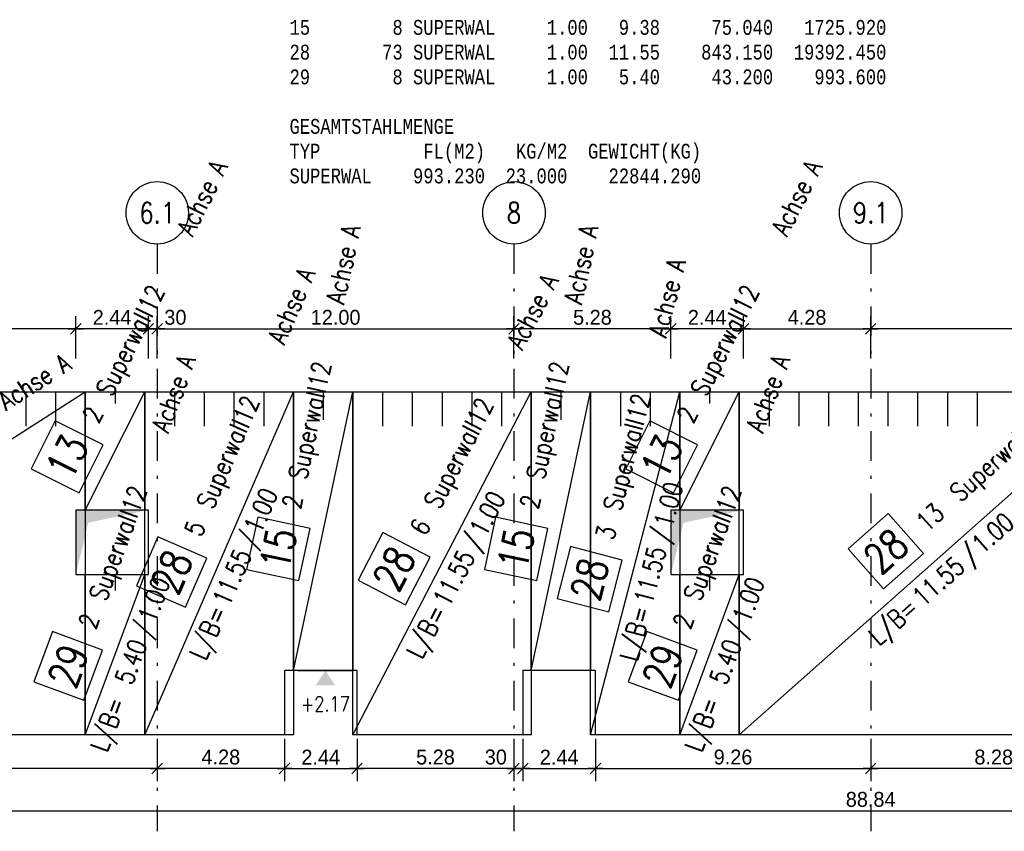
# Model space of a CAD drawing. Extents: x 0 to 238, y 0 to 168.
# Tile 26 of 31: x 147 to 180, y 113 to 141. Entities that reach past the tile are written whole.
import ezdxf
from ezdxf.enums import TextEntityAlignment as Align

# ---------------------------------------------------------------- set-up
doc = ezdxf.new("R2010")
doc.units = 0
doc.header["$LTSCALE"] = 2
doc.header["$MEASUREMENT"] = 0
doc.linetypes.add('AUSGEZOGEN', pattern=[0])
doc.linetypes.add('STRICHPUNKT', pattern=[1, 0.5, -0.25, 0, -0.25])
doc.layers.get('0').update_dxf_attribs({"linetype": 'CONTINUOUS'})
doc.layers.get('DEFPOINTS').update_dxf_attribs({"linetype": 'AUSGEZOGEN'})
for name, color, linetype in [('T__ACHS', 1, 'CONTINUOUS'), ('T__KONS', 3, 'CONTINUOUS'), ('T__M013', 7, 'CONTINUOUS'), ('T__M015', 7, 'CONTINUOUS'), ('T__M028', 7, 'CONTINUOUS'), ('T__M029', 7, 'CONTINUOUS'), ('T__TXTL', 1, 'CONTINUOUS'), ('T__VERM', 2, 'CONTINUOUS'), ('TA_', 2, 'CONTINUOUS')]:
    doc.layers.add(name, color=color, linetype=linetype)
doc.styles.add('MONOTXT8', font='monotxtd', dxfattribs={"width": 0.8})
doc.styles.add('SIMPLEX8', font='simplexd', dxfattribs={"width": 0.8})
doc.dimstyles.new('SOFIBEMLI', dxfattribs={"dimtxt": 0.5, "dimasz": 0.05, "dimexe": 0.18, "dimexo": 0.0625, "dimgap": 0.135, "dimtad": 1, "dimdec": 0, "dimrnd": 0.001, "dimzin": 0, "dimdsep": 46, "dimtxsty": 'Standard', "dimblk1": 'SOFI-VERLI', "dimblk2": 'SOFI-VERRE', "dimsah": 1, "dimcen": 0.5, "dimse1": 1, "dimse2": 1, "dimclrd": 1, "dimclrt": 2, "dimadec": 0, "dimazin": 0, "dimtfac": 1, "dimtdec": 4, "dimtmove": 0, "dimatfit": 3, "dimldrblk": 'SOFI-VERLI', "dimfxl": 0, "dimtolj": 1, "dimtzin": 0, "dimarcsym": 0})
doc.dimstyles.new('SOFIBEMRE', dxfattribs={"dimtxt": 0.5, "dimasz": 0.05, "dimexe": 0.18, "dimexo": 0.0625, "dimgap": 0.135, "dimtad": 1, "dimdec": 0, "dimrnd": 0.001, "dimzin": 0, "dimdsep": 46, "dimtxsty": 'Standard', "dimblk1": 'SOFI-VERRE', "dimblk2": 'SOFI-VERLI', "dimsah": 1, "dimcen": 0.5, "dimse1": 1, "dimse2": 1, "dimclrd": 1, "dimclrt": 2, "dimadec": 0, "dimazin": 0, "dimtfac": 1, "dimtdec": 4, "dimtmove": 0, "dimatfit": 3, "dimldrblk": 'SOFI-VERRE', "dimfxl": 0, "dimtolj": 1, "dimtzin": 0, "dimarcsym": 0})

# ---------------------------------------------------------------- blocks, each defined once
blk = doc.blocks.new('SOFI-KOTELU')
at = {"color": 0, "linetype": 'Continuous'}
blk.add_line((0, 1.85), (0, -1.85), dxfattribs=at)
blk.add_solid([(0, 0), (-1, 0.65), (-1, -0.65)], dxfattribs=at)
at = {"color": 2, "linetype": 'Continuous', "style": 'SIMPLEX8', "width": 0.8}
blk.add_attdef('KOTE', text='', height=1, rotation=90.00021, dxfattribs=at).set_placement((-2.25, 0), align=Align.MIDDLE)
blk = doc.blocks.new('SOFI-VERLI')
at = {"color": 0, "linetype": 'ByBlock'}
for p, q in [((0, 20), (0, -8.5)), ((-5, 0), (5, 0)), ((3.535, 3.535), (-3.535, -3.535))]:
    blk.add_line(p, q, dxfattribs=at)
blk = doc.blocks.new('SOFI-VERRE')
at = {"color": 0, "linetype": 'ByBlock'}
for p, q in [((0, -20), (0, 8.5)), ((-5, 0), (5, 0)), ((3.535, 3.535), (-3.535, -3.535))]:
    blk.add_line(p, q, dxfattribs=at)
blk = doc.blocks.new('*D119')
at = {"color": 1, "linetype": 'ByBlock'}
blk.add_line((151.779, 115.479), (139.879, 115.479), dxfattribs=at)
at = {"layer": 'DEFPOINTS', "color": 0, "linetype": 'ByBlock'}
for p in [(139.829, 118.345), (151.829, 118.345), (139.829, 115.479)]:
    blk.add_point(p, dxfattribs=at)
at = {"color": 1, "linetype": 'ByBlock', "xscale": 0.05, "yscale": 0.05, "zscale": 0.05, "rotation": 180}
blk.add_blockref('SOFI-VERRE', (139.829, 115.479), dxfattribs=at)
at = {"color": 1, "linetype": 'ByBlock', "xscale": 0.05, "yscale": 0.05, "zscale": 0.05}
blk.add_blockref('SOFI-VERLI', (151.829, 115.479), dxfattribs=at)
at = {"color": 2, "linetype": 'ByBlock', "insert": (145.829, 115.864), "char_height": 0.5, "attachment_point": 5}
blk.add_mtext('\\A1;12.00', dxfattribs=at)
blk = doc.blocks.new('*D120')
at = {"color": 1, "linetype": 'ByBlock'}
blk.add_line((156.059, 115.479), (151.879, 115.479), dxfattribs=at)
at = {"layer": 'DEFPOINTS', "color": 0, "linetype": 'ByBlock'}
for p in [(151.829, 118.345), (156.109, 118.345), (151.829, 115.479)]:
    blk.add_point(p, dxfattribs=at)
at = {"color": 1, "linetype": 'ByBlock', "xscale": 0.05, "yscale": 0.05, "zscale": 0.05, "rotation": 180}
blk.add_blockref('SOFI-VERRE', (151.829, 115.479), dxfattribs=at)
at = {"color": 1, "linetype": 'ByBlock', "xscale": 0.05, "yscale": 0.05, "zscale": 0.05}
blk.add_blockref('SOFI-VERLI', (156.109, 115.479), dxfattribs=at)
at = {"color": 2, "linetype": 'ByBlock', "insert": (153.969, 115.864), "char_height": 0.5, "attachment_point": 5}
blk.add_mtext('\\A1;4.28', dxfattribs=at)
blk = doc.blocks.new('*D121')
at = {"color": 1, "linetype": 'ByBlock'}
blk.add_line((156.159, 115.479), (158.499, 115.479), dxfattribs=at)
at = {"layer": 'DEFPOINTS', "color": 0, "linetype": 'ByBlock'}
for p in [(156.109, 118.345), (158.549, 118.345), (158.549, 115.479)]:
    blk.add_point(p, dxfattribs=at)
at = {"color": 1, "linetype": 'ByBlock', "xscale": 0.05, "yscale": 0.05, "zscale": 0.05, "rotation": 180}
blk.add_blockref('SOFI-VERRE', (156.109, 115.479), dxfattribs=at)
at = {"color": 1, "linetype": 'ByBlock', "xscale": 0.05, "yscale": 0.05, "zscale": 0.05}
blk.add_blockref('SOFI-VERLI', (158.549, 115.479), dxfattribs=at)
at = {"color": 2, "linetype": 'ByBlock', "insert": (157.329, 115.864), "char_height": 0.5, "attachment_point": 5}
blk.add_mtext('\\A1;2.44', dxfattribs=at)
blk = doc.blocks.new('*D122')
at = {"color": 1, "linetype": 'ByBlock'}
blk.add_line((163.779, 115.479), (158.599, 115.479), dxfattribs=at)
at = {"layer": 'DEFPOINTS', "color": 0, "linetype": 'ByBlock'}
for p in [(158.549, 118.345), (163.829, 118.345), (158.549, 115.479)]:
    blk.add_point(p, dxfattribs=at)
at = {"color": 1, "linetype": 'ByBlock', "xscale": 0.05, "yscale": 0.05, "zscale": 0.05, "rotation": 180}
blk.add_blockref('SOFI-VERRE', (158.549, 115.479), dxfattribs=at)
at = {"color": 1, "linetype": 'ByBlock', "xscale": 0.05, "yscale": 0.05, "zscale": 0.05}
blk.add_blockref('SOFI-VERLI', (163.829, 115.479), dxfattribs=at)
at = {"color": 2, "linetype": 'ByBlock', "insert": (161.189, 115.864), "char_height": 0.5, "attachment_point": 5}
blk.add_mtext('\\A1;5.28', dxfattribs=at)
blk = doc.blocks.new('*D123')
at = {"color": 1, "linetype": 'ByBlock'}
for p, q in [((163.779, 115.479), (162.709, 115.479)), ((164.129, 115.479), (163.829, 115.479)), ((164.179, 115.479), (164.229, 115.479))]:
    blk.add_line(p, q, dxfattribs=at)
at = {"layer": 'DEFPOINTS', "color": 0, "linetype": 'ByBlock'}
for p in [(163.829, 118.345), (164.129, 118.345), (163.829, 115.479)]:
    blk.add_point(p, dxfattribs=at)
at = {"color": 1, "linetype": 'ByBlock', "xscale": 0.05, "yscale": 0.05, "zscale": 0.05}
blk.add_blockref('SOFI-VERLI', (163.829, 115.479), dxfattribs=at)
at = {"color": 1, "linetype": 'ByBlock', "xscale": 0.05, "yscale": 0.05, "zscale": 0.05, "rotation": 180}
blk.add_blockref('SOFI-VERRE', (164.129, 115.479), dxfattribs=at)
at = {"color": 2, "linetype": 'ByBlock', "insert": (163.219, 115.864), "char_height": 0.5, "attachment_point": 5}
blk.add_mtext('\\A1;30', dxfattribs=at)
blk = doc.blocks.new('*D124')
at = {"color": 1, "linetype": 'ByBlock'}
blk.add_line((164.179, 115.479), (166.519, 115.479), dxfattribs=at)
at = {"layer": 'DEFPOINTS', "color": 0, "linetype": 'ByBlock'}
for p in [(164.129, 118.345), (166.569, 118.345), (166.569, 115.479)]:
    blk.add_point(p, dxfattribs=at)
at = {"color": 1, "linetype": 'ByBlock', "xscale": 0.05, "yscale": 0.05, "zscale": 0.05, "rotation": 180}
blk.add_blockref('SOFI-VERRE', (164.129, 115.479), dxfattribs=at)
at = {"color": 1, "linetype": 'ByBlock', "xscale": 0.05, "yscale": 0.05, "zscale": 0.05}
blk.add_blockref('SOFI-VERLI', (166.569, 115.479), dxfattribs=at)
at = {"color": 2, "linetype": 'ByBlock', "insert": (165.349, 115.864), "char_height": 0.5, "attachment_point": 5}
blk.add_mtext('\\A1;2.44', dxfattribs=at)
blk = doc.blocks.new('*D125')
at = {"color": 1, "linetype": 'ByBlock'}
blk.add_line((166.619, 115.479), (175.779, 115.479), dxfattribs=at)
at = {"layer": 'DEFPOINTS', "color": 0, "linetype": 'ByBlock'}
for p in [(166.569, 118.345), (175.829, 118.345), (175.829, 115.479)]:
    blk.add_point(p, dxfattribs=at)
at = {"color": 1, "linetype": 'ByBlock', "xscale": 0.05, "yscale": 0.05, "zscale": 0.05, "rotation": 180}
blk.add_blockref('SOFI-VERRE', (166.569, 115.479), dxfattribs=at)
at = {"color": 1, "linetype": 'ByBlock', "xscale": 0.05, "yscale": 0.05, "zscale": 0.05}
blk.add_blockref('SOFI-VERLI', (175.829, 115.479), dxfattribs=at)
at = {"color": 2, "linetype": 'ByBlock', "insert": (171.199, 115.864), "char_height": 0.5, "attachment_point": 5}
blk.add_mtext('\\A1;9.26', dxfattribs=at)
blk = doc.blocks.new('*D126')
at = {"color": 1, "linetype": 'ByBlock'}
blk.add_line((184.059, 115.479), (175.879, 115.479), dxfattribs=at)
at = {"layer": 'DEFPOINTS', "color": 0, "linetype": 'ByBlock'}
for p in [(175.829, 118.345), (184.109, 118.345), (175.829, 115.479)]:
    blk.add_point(p, dxfattribs=at)
at = {"color": 1, "linetype": 'ByBlock', "xscale": 0.05, "yscale": 0.05, "zscale": 0.05, "rotation": 180}
blk.add_blockref('SOFI-VERRE', (175.829, 115.479), dxfattribs=at)
at = {"color": 1, "linetype": 'ByBlock', "xscale": 0.05, "yscale": 0.05, "zscale": 0.05}
blk.add_blockref('SOFI-VERLI', (184.109, 115.479), dxfattribs=at)
at = {"color": 2, "linetype": 'ByBlock', "insert": (179.969, 115.864), "char_height": 0.5, "attachment_point": 5}
blk.add_mtext('\\A1;8.28', dxfattribs=at)
blk = doc.blocks.new('*D135')
at = {"color": 1, "linetype": 'ByBlock'}
blk.add_line((131.459, 114.054), (220.199, 114.054), dxfattribs=at)
at = {"layer": 'DEFPOINTS', "color": 0, "linetype": 'ByBlock'}
for p in [(131.409, 118.345), (220.249, 118.345), (220.249, 114.054)]:
    blk.add_point(p, dxfattribs=at)
at = {"color": 1, "linetype": 'ByBlock', "xscale": 0.05, "yscale": 0.05, "zscale": 0.05, "rotation": 180}
blk.add_blockref('SOFI-VERRE', (131.409, 114.054), dxfattribs=at)
at = {"color": 1, "linetype": 'ByBlock', "xscale": 0.05, "yscale": 0.05, "zscale": 0.05}
blk.add_blockref('SOFI-VERLI', (220.249, 114.054), dxfattribs=at)
at = {"color": 2, "linetype": 'ByBlock', "insert": (175.829, 114.439), "char_height": 0.5, "attachment_point": 5}
blk.add_mtext('\\A1;88.84', dxfattribs=at)
blk = doc.blocks.new('*D138')
at = {"color": 1, "linetype": 'ByBlock'}
blk.add_line((149.039, 130.279), (139.879, 130.279), dxfattribs=at)
at = {"layer": 'DEFPOINTS', "color": 0, "linetype": 'ByBlock'}
for p in [(139.829, 130.279), (139.829, 126.608), (149.089, 126.608)]:
    blk.add_point(p, dxfattribs=at)
at = {"color": 1, "linetype": 'ByBlock', "xscale": 0.05, "yscale": 0.05, "zscale": 0.05, "rotation": 180}
blk.add_blockref('SOFI-VERLI', (139.829, 130.279), dxfattribs=at)
at = {"color": 1, "linetype": 'ByBlock', "xscale": 0.05, "yscale": 0.05, "zscale": 0.05}
blk.add_blockref('SOFI-VERRE', (149.089, 130.279), dxfattribs=at)
at = {"color": 2, "linetype": 'ByBlock', "insert": (144.459, 130.664), "char_height": 0.5, "attachment_point": 5}
blk.add_mtext('\\A1;9.26', dxfattribs=at)
blk = doc.blocks.new('*D139')
at = {"color": 1, "linetype": 'ByBlock'}
blk.add_line((151.479, 130.279), (149.139, 130.279), dxfattribs=at)
at = {"layer": 'DEFPOINTS', "color": 0, "linetype": 'ByBlock'}
for p in [(149.089, 130.279), (149.089, 126.608), (151.529, 126.608)]:
    blk.add_point(p, dxfattribs=at)
at = {"color": 1, "linetype": 'ByBlock', "xscale": 0.05, "yscale": 0.05, "zscale": 0.05, "rotation": 180}
blk.add_blockref('SOFI-VERLI', (149.089, 130.279), dxfattribs=at)
at = {"color": 1, "linetype": 'ByBlock', "xscale": 0.05, "yscale": 0.05, "zscale": 0.05}
blk.add_blockref('SOFI-VERRE', (151.529, 130.279), dxfattribs=at)
at = {"color": 2, "linetype": 'ByBlock', "insert": (150.309, 130.664), "char_height": 0.5, "attachment_point": 5}
blk.add_mtext('\\A1;2.44', dxfattribs=at)
blk = doc.blocks.new('*D140')
at = {"color": 1, "linetype": 'ByBlock'}
for p, q in [((151.479, 130.279), (151.429, 130.279)), ((151.529, 130.279), (151.829, 130.279)), ((151.879, 130.279), (152.949, 130.279))]:
    blk.add_line(p, q, dxfattribs=at)
at = {"layer": 'DEFPOINTS', "color": 0, "linetype": 'ByBlock'}
for p in [(151.829, 130.279), (151.529, 126.608), (151.829, 126.608)]:
    blk.add_point(p, dxfattribs=at)
at = {"color": 1, "linetype": 'ByBlock', "xscale": 0.05, "yscale": 0.05, "zscale": 0.05}
blk.add_blockref('SOFI-VERRE', (151.529, 130.279), dxfattribs=at)
at = {"color": 1, "linetype": 'ByBlock', "xscale": 0.05, "yscale": 0.05, "zscale": 0.05, "rotation": 180}
blk.add_blockref('SOFI-VERLI', (151.829, 130.279), dxfattribs=at)
at = {"color": 2, "linetype": 'ByBlock', "insert": (152.439, 130.664), "char_height": 0.5, "attachment_point": 5}
blk.add_mtext('\\A1;30', dxfattribs=at)
blk = doc.blocks.new('*D141')
at = {"color": 1, "linetype": 'ByBlock'}
blk.add_line((151.879, 130.279), (163.779, 130.279), dxfattribs=at)
at = {"layer": 'DEFPOINTS', "color": 0, "linetype": 'ByBlock'}
for p in [(163.829, 130.279), (151.829, 126.608), (163.829, 126.608)]:
    blk.add_point(p, dxfattribs=at)
at = {"color": 1, "linetype": 'ByBlock', "xscale": 0.05, "yscale": 0.05, "zscale": 0.05, "rotation": 180}
blk.add_blockref('SOFI-VERLI', (151.829, 130.279), dxfattribs=at)
at = {"color": 1, "linetype": 'ByBlock', "xscale": 0.05, "yscale": 0.05, "zscale": 0.05}
blk.add_blockref('SOFI-VERRE', (163.829, 130.279), dxfattribs=at)
at = {"color": 2, "linetype": 'ByBlock', "insert": (157.829, 130.664), "char_height": 0.5, "attachment_point": 5}
blk.add_mtext('\\A1;12.00', dxfattribs=at)
blk = doc.blocks.new('*D142')
at = {"color": 1, "linetype": 'ByBlock'}
blk.add_line((169.059, 130.279), (163.879, 130.279), dxfattribs=at)
at = {"layer": 'DEFPOINTS', "color": 0, "linetype": 'ByBlock'}
for p in [(163.829, 130.279), (163.829, 126.608), (169.109, 126.608)]:
    blk.add_point(p, dxfattribs=at)
at = {"color": 1, "linetype": 'ByBlock', "xscale": 0.05, "yscale": 0.05, "zscale": 0.05, "rotation": 180}
blk.add_blockref('SOFI-VERLI', (163.829, 130.279), dxfattribs=at)
at = {"color": 1, "linetype": 'ByBlock', "xscale": 0.05, "yscale": 0.05, "zscale": 0.05}
blk.add_blockref('SOFI-VERRE', (169.109, 130.279), dxfattribs=at)
at = {"color": 2, "linetype": 'ByBlock', "insert": (166.469, 130.664), "char_height": 0.5, "attachment_point": 5}
blk.add_mtext('\\A1;5.28', dxfattribs=at)
blk = doc.blocks.new('*D143')
at = {"color": 1, "linetype": 'ByBlock'}
blk.add_line((171.499, 130.279), (169.159, 130.279), dxfattribs=at)
at = {"layer": 'DEFPOINTS', "color": 0, "linetype": 'ByBlock'}
for p in [(169.109, 130.279), (169.109, 126.608), (171.549, 126.608)]:
    blk.add_point(p, dxfattribs=at)
at = {"color": 1, "linetype": 'ByBlock', "xscale": 0.05, "yscale": 0.05, "zscale": 0.05, "rotation": 180}
blk.add_blockref('SOFI-VERLI', (169.109, 130.279), dxfattribs=at)
at = {"color": 1, "linetype": 'ByBlock', "xscale": 0.05, "yscale": 0.05, "zscale": 0.05}
blk.add_blockref('SOFI-VERRE', (171.549, 130.279), dxfattribs=at)
at = {"color": 2, "linetype": 'ByBlock', "insert": (170.329, 130.664), "char_height": 0.5, "attachment_point": 5}
blk.add_mtext('\\A1;2.44', dxfattribs=at)
blk = doc.blocks.new('*D144')
at = {"color": 1, "linetype": 'ByBlock'}
blk.add_line((171.599, 130.279), (175.779, 130.279), dxfattribs=at)
at = {"layer": 'DEFPOINTS', "color": 0, "linetype": 'ByBlock'}
for p in [(175.829, 130.279), (171.549, 126.608), (175.829, 126.608)]:
    blk.add_point(p, dxfattribs=at)
at = {"color": 1, "linetype": 'ByBlock', "xscale": 0.05, "yscale": 0.05, "zscale": 0.05, "rotation": 180}
blk.add_blockref('SOFI-VERLI', (171.549, 130.279), dxfattribs=at)
at = {"color": 1, "linetype": 'ByBlock', "xscale": 0.05, "yscale": 0.05, "zscale": 0.05}
blk.add_blockref('SOFI-VERRE', (175.829, 130.279), dxfattribs=at)
at = {"color": 2, "linetype": 'ByBlock', "insert": (173.689, 130.664), "char_height": 0.5, "attachment_point": 5}
blk.add_mtext('\\A1;4.28', dxfattribs=at)
blk = doc.blocks.new('*D145')
at = {"color": 1, "linetype": 'ByBlock'}
blk.add_line((187.779, 130.279), (175.879, 130.279), dxfattribs=at)
at = {"layer": 'DEFPOINTS', "color": 0, "linetype": 'ByBlock'}
for p in [(175.829, 130.279), (175.829, 126.608), (187.829, 126.608)]:
    blk.add_point(p, dxfattribs=at)
at = {"color": 1, "linetype": 'ByBlock', "xscale": 0.05, "yscale": 0.05, "zscale": 0.05, "rotation": 180}
blk.add_blockref('SOFI-VERLI', (175.829, 130.279), dxfattribs=at)
at = {"color": 1, "linetype": 'ByBlock', "xscale": 0.05, "yscale": 0.05, "zscale": 0.05}
blk.add_blockref('SOFI-VERRE', (187.829, 130.279), dxfattribs=at)
at = {"color": 2, "linetype": 'ByBlock', "insert": (181.829, 130.664), "char_height": 0.5, "attachment_point": 5}
blk.add_mtext('\\A1;12.00', dxfattribs=at)
blk = doc.blocks.new('SOFI-BM-POS')
at = {"color": 1, "linetype": 'Continuous'}
for p, q in [((0.5, 0.75), (-0.5, 0.75)), ((-0.5, 0.75), (-0.5, -0.25)), ((0.5, -0.25), (0.5, 0.75)), ((-0.5, -0.25), (0.5, -0.25))]:
    blk.add_line(p, q, dxfattribs=at)
blk = doc.blocks.new('SOFI-BM-MAT')
at = {"color": 1, "linetype": 'Continuous'}
blk.add_blockref('SOFI-BM-POS', (-0.5, 0.5), dxfattribs=at)
at = {"color": 1, "linetype": 'Continuous', "style": 'SIMPLEX8', "width": 0.8}
blk.add_attdef('SOFI_BM_MULT', text='', height=0.2, dxfattribs=at).set_placement((-1.1, 1.1), align=Align.RIGHT)
at = {"color": 3, "linetype": 'Continuous', "style": 'SIMPLEX8', "width": 0.8}
blk.add_attdef('SOFI_BM_POS', text='', height=0.556, dxfattribs=at).set_placement((-0.5, 0.75), align=Align.MIDDLE_CENTER)
at = {"color": 2, "linetype": 'Continuous', "style": 'SIMPLEX8', "width": 0.8, "flags": 1}
for tag, p in [('SOFI_BM_MATTE', (0.3, 0.5)), ('SOFI_BM_ANZAHL', (0.3, 0.5)), ('SOFI_BM_BREITE', (0.8, -0.5)), ('SOFI_BM_MATR', (1.5, -0.5))]:
    blk.add_attdef(tag, p, '', height=0.35, dxfattribs=at)
blk.add_attdef('SOFI_BM_LAENGE', text='', height=0.35, dxfattribs=at).set_placement((0.4, -0.5), align=Align.RIGHT)
at = {"color": 1, "linetype": 'Continuous', "style": 'SIMPLEX8', "width": 0.8}
for tag, p in [('SOFI_BM_DANEI', (-1.79, -1)), ('SOFI_BM_WANEI', (-1.79, -1.5))]:
    blk.add_attdef(tag, p, '', height=0.2, dxfattribs=at)
blk = doc.blocks.new('SOFI-BM-MATT')
at = {"color": 7, "linetype": 'Continuous'}
blk.add_blockref('SOFI-BM-POS', (-0.5, 0.5), dxfattribs=at)
at = {"color": 2, "linetype": 'Continuous', "style": 'SIMPLEX8', "width": 0.8}
blk.add_text('L/B=', height=0.35, dxfattribs=at).set_placement((-0.75, -0.5), align=Align.RIGHT)
blk.add_text('/', height=0.35, dxfattribs=at).set_placement((0.5, -0.5))
at = {"color": 1, "linetype": 'Continuous', "style": 'SIMPLEX8', "width": 0.8}
blk.add_attdef('SOFI_BM_MULT', text='', height=0.2, dxfattribs=at).set_placement((-1.1, 1.1), align=Align.RIGHT)
at = {"color": 3, "linetype": 'Continuous', "style": 'SIMPLEX8', "width": 0.8}
blk.add_attdef('SOFI_BM_POS', text='', height=0.556, dxfattribs=at).set_placement((-0.5, 0.75), align=Align.MIDDLE_CENTER)
at = {"color": 2, "linetype": 'Continuous', "style": 'SIMPLEX8', "width": 0.8, "flags": 1}
for tag, p in [('SOFI_BM_MATTE', (0.3, 0.5)), ('SOFI_BM_ANZAHL', (0.3, 0.5)), ('SOFI_BM_BREITE', (0.8, -0.5)), ('SOFI_BM_MATR', (1.5, -0.5))]:
    blk.add_attdef(tag, p, '', height=0.35, dxfattribs=at)
blk.add_attdef('SOFI_BM_LAENGE', text='', height=0.35, dxfattribs=at).set_placement((0.4, -0.5), align=Align.RIGHT)
at = {"color": 1, "linetype": 'Continuous', "style": 'SIMPLEX8', "width": 0.8}
for tag, p in [('SOFI_BM_DANEI', (-1.79, -1)), ('SOFI_BM_WANEI', (-1.79, -1.5))]:
    blk.add_attdef(tag, p, '', height=0.2, dxfattribs=at)

msp = doc.modelspace()

# ---------------------------------------------------------------- linework, layer by layer
at = {"layer": 'T__ACHS', "linetype": 'STRICHPUNKT'}
for p, q in [((151.829, 133.133), (151.829, 113.367)), ((163.829, 133.133), (163.829, 113.367)), ((175.829, 133.133), (175.829, 113.367))]:
    msp.add_line(p, q, dxfattribs=at)
at = {"layer": 'T__ACHS'}
for centre in [(151.829, 134.183), (163.829, 134.183), (175.829, 134.183)]:
    msp.add_circle(centre, 1.05, dxfattribs=at)
at = {"layer": 'T__KONS', "color": 3}
msp.add_lwpolyline([(131.409, 128.159), (220.249, 128.159), (220.249, 116.609), (206.549, 116.609), (206.549, 118.779), (204.109, 118.779), (204.109, 116.609), (186.549, 116.609), (186.549, 118.779), (184.109, 118.779), (184.109, 116.609), (166.569, 116.609), (166.569, 118.779), (164.129, 118.779), (164.129, 116.609), (158.549, 116.609), (158.549, 118.779), (156.109, 118.779), (156.109, 116.609), (131.409, 116.609)], close=True, dxfattribs=at)
at = {"layer": 'T__KONS', "color": 2, "linetype": 'Continuous'}
for points in [[(149.089, 122.009), (151.529, 122.009), (151.529, 124.179), (149.089, 124.179)], [(169.109, 122.009), (171.549, 122.009), (171.549, 124.179), (169.109, 124.179)]]:
    msp.add_lwpolyline(points, close=True, dxfattribs=at)
at = {"layer": 'T__M013', "color": 1, "linetype": 'Continuous'}
for p, q in [((150.409, 128.159), (150.409, 127.761)), ((170.409, 128.159), (170.409, 127.761))]:
    msp.add_line(p, q, dxfattribs=at)
for points in [[(149.409, 124.179), (149.409, 128.159), (151.409, 128.159), (151.409, 124.179), (149.409, 124.179), (151.409, 128.159)], [(169.409, 124.179), (169.409, 128.159), (171.409, 128.159), (171.409, 124.179), (169.409, 124.179), (171.409, 128.159)]]:
    msp.add_lwpolyline(points, dxfattribs=at)
at = {"layer": 'T__M015', "color": 1, "linetype": 'Continuous'}
for p, q in [((157.409, 128.159), (157.409, 127.221)), ((165.409, 128.159), (165.409, 127.221))]:
    msp.add_line(p, q, dxfattribs=at)
for points in [[(156.409, 118.779), (156.409, 128.159), (158.409, 128.159), (158.409, 118.779), (156.409, 118.779), (158.409, 128.159)], [(164.409, 118.779), (164.409, 128.159), (166.409, 128.159), (166.409, 118.779), (164.409, 118.779), (166.409, 128.159)]]:
    msp.add_lwpolyline(points, dxfattribs=at)
at = {"layer": 'T__M028', "color": 1, "linetype": 'Continuous'}
for p, q in [((147.409, 128.159), (147.409, 127.004)), ((148.409, 128.159), (148.409, 127.004)), ((152.409, 128.159), (152.409, 127.004)), ((153.409, 128.159), (153.409, 127.004)), ((154.409, 128.159), (154.409, 127.004)), ((155.409, 128.159), (155.409, 127.004)), ((159.409, 128.159), (159.409, 127.004)), ((160.409, 128.159), (160.409, 127.004)), ((161.409, 128.159), (161.409, 127.004)), ((162.409, 128.159), (162.409, 127.004)), ((163.409, 128.159), (163.409, 127.004)), ((167.409, 128.159), (167.409, 127.004)), ((168.409, 128.159), (168.409, 127.004)), ((172.409, 128.159), (172.409, 127.004)), ((173.409, 128.159), (173.409, 127.004)), ((174.409, 128.159), (174.409, 127.004)), ((175.409, 128.159), (175.409, 127.004)), ((176.409, 128.159), (176.409, 127.004)), ((177.409, 128.159), (177.409, 127.004)), ((178.409, 128.159), (178.409, 127.004)), ((179.409, 128.159), (179.409, 127.004))]:
    msp.add_line(p, q, dxfattribs=at)
for points in [[(131.409, 116.609), (131.409, 128.159), (149.409, 128.159), (149.409, 116.609), (131.409, 116.609), (149.409, 128.159)], [(151.409, 116.609), (151.409, 128.159), (156.409, 128.159), (156.409, 116.609), (151.409, 116.609), (156.409, 128.159)], [(158.409, 116.609), (158.409, 128.159), (164.409, 128.159), (164.409, 116.609), (158.409, 116.609), (164.409, 128.159)], [(166.409, 116.609), (166.409, 128.159), (169.409, 128.159), (169.409, 116.609), (166.409, 116.609), (169.409, 128.159)], [(171.409, 116.609), (171.409, 128.159), (184.409, 128.159), (184.409, 116.609), (171.409, 116.609), (184.409, 128.159)]]:
    msp.add_lwpolyline(points, dxfattribs=at)
at = {"layer": 'T__M029', "color": 1, "linetype": 'Continuous'}
for p, q in [((150.409, 122.009), (150.409, 121.469)), ((170.409, 122.009), (170.409, 121.469))]:
    msp.add_line(p, q, dxfattribs=at)
for points in [[(149.409, 116.609), (149.409, 122.009), (151.409, 122.009), (151.409, 116.609), (149.409, 116.609), (151.409, 122.009)], [(169.409, 116.609), (169.409, 122.009), (171.409, 122.009), (171.409, 116.609), (169.409, 116.609), (171.409, 122.009)]]:
    msp.add_lwpolyline(points, dxfattribs=at)
at = {"layer": 'TA_', "color": 3, "linetype": 'Continuous'}
for points in [[(149.089, 122.009), (149.513, 123.755), (149.089, 124.179), (151.529, 124.179)], [(169.109, 122.009), (169.533, 123.755), (169.109, 124.179), (171.549, 124.179)]]:
    msp.add_solid(points, dxfattribs=at)

# ---------------------------------------------------------------- block references
at = {"layer": 'T__M013', "color": 1}
ref = msp.add_blockref('SOFI-BM-MAT', (150.409, 126.169), dxfattribs=dict(at, xscale=1.799, yscale=1.799, zscale=1.799, rotation=63.31989721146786))
ref.add_attrib('SOFI_BM_POS', '13', dxfattribs={"layer": '0', "color": 3, "linetype": 'Continuous', "height": 0.9994, "rotation": 63.3199, "style": 'SIMPLEX8', "width": 0.8}).set_placement((148.8, 125.971), align=Align.MIDDLE_CENTER)
ref.add_attrib('SOFI_BM_MATTE', 'Superwall12', (150.3, 127.955), dxfattribs={"layer": '0', "color": 2, "linetype": 'Continuous', "height": 0.62965, "rotation": 63.3199, "style": 'SIMPLEX8', "width": 0.8})
ref.add_attrib('SOFI_BM_ANZAHL', '2', (149.848, 127.055), dxfattribs={"layer": '0', "color": 2, "linetype": 'Continuous', "height": 0.63, "rotation": 63.3199, "style": 'SIMPLEX8', "width": 0.8})
ref.add_attrib('SOFI_BM_MATR', 'Achse A', (153.014, 133.356), dxfattribs={"layer": '0', "color": 2, "linetype": 'Continuous', "height": 0.6296, "rotation": 63.3199, "style": 'SIMPLEX8', "width": 0.8})
ref = msp.add_blockref('SOFI-BM-MAT', (170.409, 126.169), dxfattribs=dict(at, xscale=1.799, yscale=1.799, zscale=1.799, rotation=63.31989721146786))
ref.add_attrib('SOFI_BM_POS', '13', dxfattribs={"layer": '0', "color": 3, "linetype": 'Continuous', "height": 0.9994, "rotation": 63.3199, "style": 'SIMPLEX8', "width": 0.8}).set_placement((168.8, 125.971), align=Align.MIDDLE_CENTER)
ref.add_attrib('SOFI_BM_MATTE', 'Superwall12', (170.3, 127.955), dxfattribs={"layer": '0', "color": 2, "linetype": 'Continuous', "height": 0.62965, "rotation": 63.3199, "style": 'SIMPLEX8', "width": 0.8})
ref.add_attrib('SOFI_BM_ANZAHL', '2', (169.848, 127.055), dxfattribs={"layer": '0', "color": 2, "linetype": 'Continuous', "height": 0.63, "rotation": 63.3199, "style": 'SIMPLEX8', "width": 0.8})
ref.add_attrib('SOFI_BM_MATR', 'Achse A', (173.014, 133.356), dxfattribs={"layer": '0', "color": 2, "linetype": 'Continuous', "height": 0.6296, "rotation": 63.3199, "style": 'SIMPLEX8', "width": 0.8})
at = {"layer": 'T__M015', "color": 1}
ref = msp.add_blockref('SOFI-BM-MAT', (157.409, 123.469), dxfattribs=dict(at, xscale=1.799, yscale=1.799, zscale=1.799, rotation=77.96365689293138))
ref.add_attrib('SOFI_BM_POS', '15', dxfattribs={"layer": '0', "color": 3, "linetype": 'Continuous', "height": 0.9994, "rotation": 77.9637, "style": 'SIMPLEX8', "width": 0.8}).set_placement((155.902, 122.871), align=Align.MIDDLE_CENTER)
ref.add_attrib('SOFI_BM_MATTE', 'Superwall12', (156.852, 125.17), dxfattribs={"layer": '0', "color": 2, "linetype": 'Continuous', "height": 0.62965, "rotation": 77.9637, "style": 'SIMPLEX8', "width": 0.8})
ref.add_attrib('SOFI_BM_ANZAHL', '2', (156.642, 124.185), dxfattribs={"layer": '0', "color": 2, "linetype": 'Continuous', "height": 0.63, "rotation": 77.9637, "style": 'SIMPLEX8', "width": 0.8})
ref.add_attrib('SOFI_BM_MATR', 'Achse A', (158.113, 131.082), dxfattribs={"layer": '0', "color": 2, "linetype": 'Continuous', "height": 0.6296, "rotation": 77.9637, "style": 'SIMPLEX8', "width": 0.8})
ref = msp.add_blockref('SOFI-BM-MAT', (165.409, 123.469), dxfattribs=dict(at, xscale=1.799, yscale=1.799, zscale=1.799, rotation=77.96365689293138))
ref.add_attrib('SOFI_BM_POS', '15', dxfattribs={"layer": '0', "color": 3, "linetype": 'Continuous', "height": 0.9994, "rotation": 77.9637, "style": 'SIMPLEX8', "width": 0.8}).set_placement((163.902, 122.871), align=Align.MIDDLE_CENTER)
ref.add_attrib('SOFI_BM_MATTE', 'Superwall12', (164.852, 125.17), dxfattribs={"layer": '0', "color": 2, "linetype": 'Continuous', "height": 0.62965, "rotation": 77.9637, "style": 'SIMPLEX8', "width": 0.8})
ref.add_attrib('SOFI_BM_ANZAHL', '2', (164.642, 124.185), dxfattribs={"layer": '0', "color": 2, "linetype": 'Continuous', "height": 0.63, "rotation": 77.9637, "style": 'SIMPLEX8', "width": 0.8})
ref.add_attrib('SOFI_BM_MATR', 'Achse A', (166.113, 131.082), dxfattribs={"layer": '0', "color": 2, "linetype": 'Continuous', "height": 0.6296, "rotation": 77.9637, "style": 'SIMPLEX8', "width": 0.8})
at = {"layer": 'T__M028', "color": 1}
ref = msp.add_blockref('SOFI-BM-MATT', (167.909, 122.384), dxfattribs=dict(at, xscale=1.799, yscale=1.799, zscale=1.799, rotation=75.43972438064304))
ref.add_attrib('SOFI_BM_POS', '28', dxfattribs={"layer": '0', "color": 3, "linetype": 'Continuous', "height": 0.9994, "rotation": 75.4397, "style": 'SIMPLEX8', "width": 0.8}).set_placement((166.377, 121.853), align=Align.MIDDLE_CENTER)
ref.add_attrib('SOFI_BM_MATTE', 'Superwall12', (167.428, 124.108), dxfattribs={"layer": '0', "color": 2, "linetype": 'Continuous', "height": 0.62965, "rotation": 75.4397, "style": 'SIMPLEX8', "width": 0.8})
ref.add_attrib('SOFI_BM_BREITE', '1.00', (169.142, 123.551), dxfattribs={"layer": '0', "color": 2, "linetype": 'Continuous', "height": 0.6296, "rotation": 75.4397, "style": 'SIMPLEX8', "width": 0.8})
ref.add_attrib('SOFI_BM_LAENGE', '11.55', dxfattribs={"layer": '0', "color": 2, "linetype": 'Continuous', "height": 0.6296, "rotation": 75.4397, "style": 'SIMPLEX8', "width": 0.8}).set_placement((168.961, 122.854), align=Align.RIGHT)
ref.add_attrib('SOFI_BM_ANZAHL', '3', (167.174, 123.133), dxfattribs={"layer": '0', "color": 2, "linetype": 'Continuous', "height": 0.63, "rotation": 75.4397, "style": 'SIMPLEX8', "width": 0.8})
ref.add_attrib('SOFI_BM_MATR', 'Achse A', (168.947, 129.958), dxfattribs={"layer": '0', "color": 2, "linetype": 'Continuous', "height": 0.6296, "rotation": 75.4397, "style": 'SIMPLEX8', "width": 0.8})
ref = msp.add_blockref('SOFI-BM-MATT', (153.909, 122.384), dxfattribs=dict(at, xscale=1.799, yscale=1.799, zscale=1.799, rotation=66.59219265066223))
ref.add_attrib('SOFI_BM_POS', '28', dxfattribs={"layer": '0', "color": 3, "linetype": 'Continuous', "height": 0.9994, "rotation": 66.5922, "style": 'SIMPLEX8', "width": 0.8}).set_placement((152.314, 122.095), align=Align.MIDDLE_CENTER)
ref.add_attrib('SOFI_BM_MATTE', 'Superwall12', (153.698, 124.161), dxfattribs={"layer": '0', "color": 2, "linetype": 'Continuous', "height": 0.62965, "rotation": 66.5922, "style": 'SIMPLEX8', "width": 0.8})
ref.add_attrib('SOFI_BM_BREITE', '1.00', (155.306, 123.348), dxfattribs={"layer": '0', "color": 2, "linetype": 'Continuous', "height": 0.6296, "rotation": 66.5922, "style": 'SIMPLEX8', "width": 0.8})
ref.add_attrib('SOFI_BM_LAENGE', '11.55', dxfattribs={"layer": '0', "color": 2, "linetype": 'Continuous', "height": 0.6296, "rotation": 66.5922, "style": 'SIMPLEX8', "width": 0.8}).set_placement((155.021, 122.687), align=Align.RIGHT)
ref.add_attrib('SOFI_BM_ANZAHL', '5', (153.298, 123.237), dxfattribs={"layer": '0', "color": 2, "linetype": 'Continuous', "height": 0.63, "rotation": 66.5922, "style": 'SIMPLEX8', "width": 0.8})
ref.add_attrib('SOFI_BM_MATR', 'Achse A', (156.1, 129.708), dxfattribs={"layer": '0', "color": 2, "linetype": 'Continuous', "height": 0.6296, "rotation": 66.5922, "style": 'SIMPLEX8', "width": 0.8})
ref = msp.add_blockref('SOFI-BM-MATT', (161.409, 122.384), dxfattribs=dict(at, xscale=1.799, yscale=1.799, zscale=1.799, rotation=62.54900222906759))
ref.add_attrib('SOFI_BM_POS', '28', dxfattribs={"layer": '0', "color": 3, "linetype": 'Continuous', "height": 0.9994, "rotation": 62.549, "style": 'SIMPLEX8', "width": 0.8}).set_placement((159.797, 122.208), align=Align.MIDDLE_CENTER)
ref.add_attrib('SOFI_BM_MATTE', 'Superwall12', (161.324, 124.172), dxfattribs={"layer": '0', "color": 2, "linetype": 'Continuous', "height": 0.62965, "rotation": 62.549, "style": 'SIMPLEX8', "width": 0.8})
ref.add_attrib('SOFI_BM_BREITE', '1.00', (162.871, 123.247), dxfattribs={"layer": '0', "color": 2, "linetype": 'Continuous', "height": 0.6296, "rotation": 62.549, "style": 'SIMPLEX8', "width": 0.8})
ref.add_attrib('SOFI_BM_LAENGE', '11.55', dxfattribs={"layer": '0', "color": 2, "linetype": 'Continuous', "height": 0.6296, "rotation": 62.549, "style": 'SIMPLEX8', "width": 0.8}).set_placement((162.539, 122.608), align=Align.RIGHT)
ref.add_attrib('SOFI_BM_ANZAHL', '6', (160.86, 123.278), dxfattribs={"layer": '0', "color": 2, "linetype": 'Continuous', "height": 0.63, "rotation": 62.549, "style": 'SIMPLEX8', "width": 0.8})
ref.add_attrib('SOFI_BM_MATR', 'Achse A', (164.111, 129.536), dxfattribs={"layer": '0', "color": 2, "linetype": 'Continuous', "height": 0.6296, "rotation": 62.549, "style": 'SIMPLEX8', "width": 0.8})
ref = msp.add_blockref('SOFI-BM-MATT', (177.909, 122.384), dxfattribs=dict(at, xscale=1.799, yscale=1.799, zscale=1.799, rotation=41.61985839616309))
ref.add_attrib('SOFI_BM_POS', '28', dxfattribs={"layer": '0', "color": 3, "linetype": 'Continuous', "height": 0.9994, "rotation": 41.6199, "style": 'SIMPLEX8', "width": 0.8}).set_placement((176.341, 122.795), align=Align.MIDDLE_CENTER)
ref.add_attrib('SOFI_BM_MATTE', 'Superwall12', (178.845, 124.419), dxfattribs={"layer": '0', "color": 2, "linetype": 'Continuous', "height": 0.62965, "rotation": 41.6199, "style": 'SIMPLEX8', "width": 0.8})
ref.add_attrib('SOFI_BM_BREITE', '1.00', (179.583, 122.668), dxfattribs={"layer": '0', "color": 2, "linetype": 'Continuous', "height": 0.6296, "rotation": 41.6199, "style": 'SIMPLEX8', "width": 0.8})
ref.add_attrib('SOFI_BM_LAENGE', '11.55', dxfattribs={"layer": '0', "color": 2, "linetype": 'Continuous', "height": 0.6296, "rotation": 41.6199, "style": 'SIMPLEX8', "width": 0.8}).set_placement((179.045, 122.19), align=Align.RIGHT)
ref.add_attrib('SOFI_BM_ANZAHL', '13', (177.715, 123.415), dxfattribs={"layer": '0', "color": 2, "linetype": 'Continuous', "height": 0.6296, "rotation": 41.6199, "style": 'SIMPLEX8', "width": 0.8})
ref.add_attrib('SOFI_BM_MATR', 'Achse A', (183.364, 128.433), dxfattribs={"layer": '0', "color": 2, "linetype": 'Continuous', "height": 0.6296, "rotation": 41.6199, "style": 'SIMPLEX8', "width": 0.8})
ref = msp.add_blockref('SOFI-BM-MATT', (140.409, 122.384), dxfattribs=dict(at, xscale=1.799, yscale=1.799, zscale=1.799, rotation=32.68693654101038))
ref.add_attrib('SOFI_BM_POS', '28', dxfattribs={"layer": '0', "color": 3, "linetype": 'Continuous', "height": 0.9994, "rotation": 32.6869, "style": 'SIMPLEX8', "width": 0.8}).set_placement((138.923, 123.034), align=Align.MIDDLE_CENTER)
ref.add_attrib('SOFI_BM_MATTE', 'Superwall12', (141.649, 124.249), dxfattribs={"layer": '0', "color": 2, "linetype": 'Continuous', "height": 0.62965, "rotation": 32.6869, "style": 'SIMPLEX8', "width": 0.8})
ref.add_attrib('SOFI_BM_BREITE', '1.00', (142.106, 122.404), dxfattribs={"layer": '0', "color": 2, "linetype": 'Continuous', "height": 0.6296, "rotation": 32.6869, "style": 'SIMPLEX8', "width": 0.8})
ref.add_attrib('SOFI_BM_LAENGE', '11.55', dxfattribs={"layer": '0', "color": 2, "linetype": 'Continuous', "height": 0.6296, "rotation": 32.6869, "style": 'SIMPLEX8', "width": 0.8}).set_placement((141.501, 122.016), align=Align.RIGHT)
ref.add_attrib('SOFI_BM_ANZAHL', '18', (140.378, 123.433), dxfattribs={"layer": '0', "color": 2, "linetype": 'Continuous', "height": 0.6296, "rotation": 32.6869, "style": 'SIMPLEX8', "width": 0.8})
ref.add_attrib('SOFI_BM_MATR', 'Achse A', (146.737, 127.513), dxfattribs={"layer": '0', "color": 2, "linetype": 'Continuous', "height": 0.6296, "rotation": 32.6869, "style": 'SIMPLEX8', "width": 0.8})
at = {"layer": 'T__M029', "color": 1}
ref = msp.add_blockref('SOFI-BM-MATT', (150.409, 119.309), dxfattribs=dict(at, xscale=1.799, yscale=1.799, zscale=1.799, rotation=69.67686317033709))
ref.add_attrib('SOFI_BM_POS', '29', dxfattribs={"layer": '0', "color": 3, "linetype": 'Continuous', "height": 0.9994, "rotation": 69.6769, "style": 'SIMPLEX8', "width": 0.8}).set_placement((148.832, 118.934), align=Align.MIDDLE_CENTER)
ref.add_attrib('SOFI_BM_MATTE', 'Superwall12', (150.103, 121.072), dxfattribs={"layer": '0', "color": 2, "linetype": 'Continuous', "height": 0.62965, "rotation": 69.6769, "style": 'SIMPLEX8', "width": 0.8})
ref.add_attrib('SOFI_BM_BREITE', '1.00', (151.753, 120.346), dxfattribs={"layer": '0', "color": 2, "linetype": 'Continuous', "height": 0.6296, "rotation": 69.6769, "style": 'SIMPLEX8', "width": 0.8})
ref.add_attrib('SOFI_BM_LAENGE', '5.40', dxfattribs={"layer": '0', "color": 2, "linetype": 'Continuous', "height": 0.6296, "rotation": 69.6769, "style": 'SIMPLEX8', "width": 0.8}).set_placement((151.503, 119.672), align=Align.RIGHT)
ref.add_attrib('SOFI_BM_ANZAHL', '2', (149.753, 120.128), dxfattribs={"layer": '0', "color": 2, "linetype": 'Continuous', "height": 0.63, "rotation": 69.6769, "style": 'SIMPLEX8', "width": 0.8})
ref.add_attrib('SOFI_BM_MATR', 'Achse A', (152.202, 126.741), dxfattribs={"layer": '0', "color": 2, "linetype": 'Continuous', "height": 0.6296, "rotation": 69.6769, "style": 'SIMPLEX8', "width": 0.8})
ref = msp.add_blockref('SOFI-BM-MATT', (170.409, 119.309), dxfattribs=dict(at, xscale=1.799, yscale=1.799, zscale=1.799, rotation=69.67686317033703))
ref.add_attrib('SOFI_BM_POS', '29', dxfattribs={"layer": '0', "color": 3, "linetype": 'Continuous', "height": 0.9994, "rotation": 69.6769, "style": 'SIMPLEX8', "width": 0.8}).set_placement((168.832, 118.934), align=Align.MIDDLE_CENTER)
ref.add_attrib('SOFI_BM_MATTE', 'Superwall12', (170.103, 121.072), dxfattribs={"layer": '0', "color": 2, "linetype": 'Continuous', "height": 0.62965, "rotation": 69.6769, "style": 'SIMPLEX8', "width": 0.8})
ref.add_attrib('SOFI_BM_BREITE', '1.00', (171.753, 120.346), dxfattribs={"layer": '0', "color": 2, "linetype": 'Continuous', "height": 0.6296, "rotation": 69.6769, "style": 'SIMPLEX8', "width": 0.8})
ref.add_attrib('SOFI_BM_LAENGE', '5.40', dxfattribs={"layer": '0', "color": 2, "linetype": 'Continuous', "height": 0.6296, "rotation": 69.6769, "style": 'SIMPLEX8', "width": 0.8}).set_placement((171.503, 119.672), align=Align.RIGHT)
ref.add_attrib('SOFI_BM_ANZAHL', '2', (169.753, 120.128), dxfattribs={"layer": '0', "color": 2, "linetype": 'Continuous', "height": 0.63, "rotation": 69.6769, "style": 'SIMPLEX8', "width": 0.8})
ref.add_attrib('SOFI_BM_MATR', 'Achse A', (172.202, 126.741), dxfattribs={"layer": '0', "color": 2, "linetype": 'Continuous', "height": 0.6296, "rotation": 69.6769, "style": 'SIMPLEX8', "width": 0.8})
at = {"layer": 'T__VERM', "color": 1, "linetype": 'Continuous'}
ref = msp.add_blockref('SOFI-KOTELU', (157.487, 118.779), dxfattribs=dict(at, xscale=0.5, yscale=0.5, zscale=0.5, rotation=90))
ref.add_attrib('KOTE', '+2.17', dxfattribs={"layer": '0', "color": 1, "linetype": 'Continuous', "height": 0.5, "rotation": 0.0002, "style": 'SIMPLEX8', "width": 0.8}).set_placement((157.487, 117.654), align=Align.MIDDLE)

# ---------------------------------------------------------------- texts
at = {"layer": 'T__ACHS', "color": 2, "style": 'SIMPLEX8', "width": 0.8}
for s, p in [('6.1', (151.829, 134.183)), ('8', (163.829, 134.183)), ('9.1', (175.829, 134.183))]:
    msp.add_text(s, height=0.7, dxfattribs=at).set_placement(p, align=Align.MIDDLE)
at = {"layer": 'T__TXTL', "color": 1, "style": 'MONOTXT8', "width": 0.8}
for s, p in [('      15        8 SUPERWAL     1.00   9.38     75.040   1725.920', (154.201, 140.175)), ('      28       73 SUPERWAL     1.00  11.55    843.150  19392.450', (154.201, 139.342)), ('      29        8 SUPERWAL     1.00   5.40     43.200    993.600', (154.201, 138.508)), ('      GESAMTSTAHLMENGE', (154.201, 136.842)), ('      TYP          FL(M2)   KG/M2  GEWICHT(KG)', (154.201, 136.008)), ('      SUPERWAL    993.230  23.000    22844.290 ', (154.201, 135.175))]:
    msp.add_text(s, height=0.5, dxfattribs=at).set_placement(p)

# ---------------------------------------------------------------- dimensions: what is measured, and where the dimension line sits
at = {"layer": 'T__VERM', "color": 1, "linetype": 'Continuous'}
for base, p1, p2, text, dimstyle, picture, middle in [((139.829, 130.279), (149.089, 126.608), (139.829, 126.608), '9.26', 'SOFIBEMRE', '*D138', (144.459, 130.664)), ((149.089, 130.279), (151.529, 126.608), (149.089, 126.608), '2.44', 'SOFIBEMRE', '*D139', (150.309, 130.664)), ((151.829, 130.279), (151.529, 126.608), (151.829, 126.608), '30', 'SOFIBEMRE', '*D140', (152.439, 130.664)), ((163.829, 130.279), (151.829, 126.608), (163.829, 126.608), '12.00', 'SOFIBEMLI', '*D141', (157.829, 130.664)), ((163.829, 130.279), (169.109, 126.608), (163.829, 126.608), '5.28', 'SOFIBEMRE', '*D142', (166.469, 130.664)), ((169.109, 130.279), (171.549, 126.608), (169.109, 126.608), '2.44', 'SOFIBEMRE', '*D143', (170.329, 130.664)), ((175.829, 130.279), (171.549, 126.608), (175.829, 126.608), '4.28', 'SOFIBEMLI', '*D144', (173.689, 130.664)), ((175.829, 130.279), (187.829, 126.608), (175.829, 126.608), '12.00', 'SOFIBEMRE', '*D145', (181.829, 130.664)), ((220.249, 114.054), (131.409, 118.345), (220.249, 118.345), '88.84', 'SOFIBEMRE', '*D135', (175.829, 114.439)), ((139.829, 115.479), (151.829, 118.345), (139.829, 118.345), '12.00', 'SOFIBEMLI', '*D119', (145.829, 115.864)), ((151.829, 115.479), (156.109, 118.345), (151.829, 118.345), '4.28', 'SOFIBEMLI', '*D120', (153.969, 115.864)), ((158.549, 115.479), (156.109, 118.345), (158.549, 118.345), '2.44', 'SOFIBEMRE', '*D121', (157.329, 115.864)), ((158.549, 115.479), (163.829, 118.345), (158.549, 118.345), '5.28', 'SOFIBEMLI', '*D122', (161.189, 115.864)), ((163.829, 115.479), (164.129, 118.345), (163.829, 118.345), '30', 'SOFIBEMRE', '*D123', (163.219, 115.864)), ((166.569, 115.479), (164.129, 118.345), (166.569, 118.345), '2.44', 'SOFIBEMRE', '*D124', (165.349, 115.864)), ((175.829, 115.479), (166.569, 118.345), (175.829, 118.345), '9.26', 'SOFIBEMRE', '*D125', (171.199, 115.864)), ((175.829, 115.479), (184.109, 118.345), (175.829, 118.345), '8.28', 'SOFIBEMLI', '*D126', (179.969, 115.864))]:
    dim = msp.add_linear_dim(base=base, p1=p1, p2=p2, text=text, dimstyle=dimstyle, override={"dimgap": 0.135}, dxfattribs=at)
    dim.commit()
    dim.dimension.update_dxf_attribs({"geometry": picture, "text_midpoint": middle})

doc.saveas('drawing.dxf')
